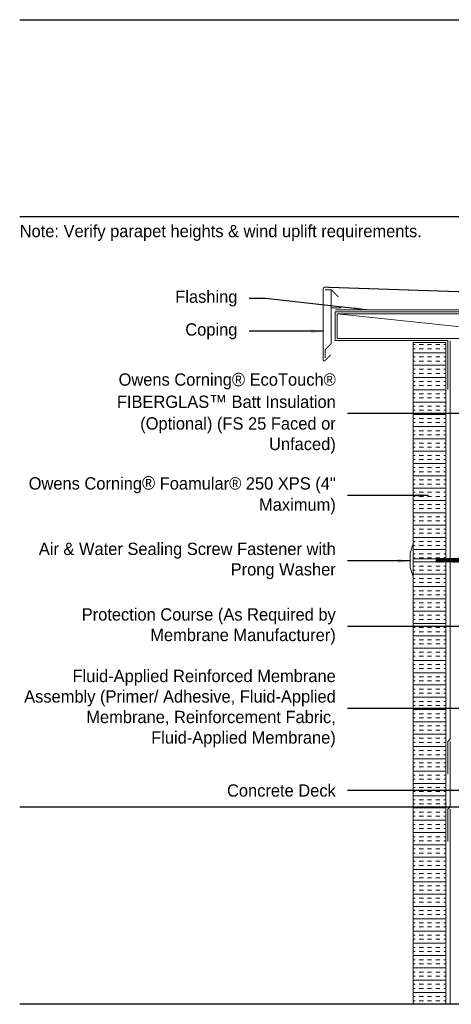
# Model space of a CAD drawing. Extents: x -24 to 36.5, y -12 to 48.
# Tile 1 of 5: x -24 to 2.3, y -12 to 48. Entities that reach past the tile are written whole.
import ezdxf

# ---------------------------------------------------------------- set-up
doc = ezdxf.new("R2010")
doc.units = 0
doc.header["$LTSCALE"] = 2
doc.header["$MEASUREMENT"] = 0
doc.linetypes.add('DASHED', pattern=[0.75, 0.5, -0.25])
doc.layers.get('0').update_dxf_attribs({"linetype": 'CONTINUOUS'})
doc.layers.get('DEFPOINTS').update_dxf_attribs({"linetype": 'CONTINUOUS'})
for name, color, linetype, lineweight in [('AIR BARRIER', 5, 'DASHED', 18), ('BLOCKING', 3, 'CONTINUOUS', 18), ('COPING', 1, 'CONTINUOUS', 18), ('FASTENERS & HARDWARE', 1, 'CONTINUOUS', 13), ('FOAMULAR XPS INSULATION', 6, 'CONTINUOUS', 18), ('TEXT', 7, 'CONTINUOUS', 25)]:
    doc.layers.add(name, color=color, linetype=linetype, lineweight=lineweight)
doc.layers.add('METAL FLASHING', color=7, linetype='CONTINUOUS')
doc.styles.get("Standard").update_dxf_attribs({"font": 'stylu.ttf'})
doc.dimstyles.get("Standard").update_dxf_attribs({"dimscale": 8, "dimtxt": 0.125, "dimasz": 0.09375, "dimexe": 0.0625, "dimexo": 0.0625, "dimgap": 0.0625, "dimtad": 0, "dimtih": 1, "dimtoh": 1, "dimdec": 4, "dimzin": 3, "dimdsep": 46, "dimlunit": 4, "dimtxsty": 'Standard', "dimcen": 0.125, "dimclrd": 256, "dimclre": 256, "dimclrt": 256, "dimadec": 0, "dimazin": 0, "dimtfac": 1, "dimtdec": 4, "dimtofl": 0, "dimtmove": 1, "dimatfit": 0, "dimfxl": 1, "dimfrac": 1, "dimtolj": 1, "dimtzin": 3, "dimlwd": -1, "dimlwe": -1, "dimarcsym": 0})

# ---------------------------------------------------------------- blocks, each defined once
blk = doc.blocks.new('Temp Screw')
at = {"lineweight": 0}
for p, q in [((3.222, 0.092), (0, 0.092)), ((3.222, 0.092), (3.103, 0.027)), ((3.312, 0), (3.222, 0.092)), ((3.312, 0), (3.222, -0.092)), ((3.222, -0.092), (0, -0.092))]:
    blk.add_line(p, q, dxfattribs=at)
blk.add_lwpolyline([(0, 1), (-0.188, 0.438), (-0.188, -0.438), (0, -1)], close=True)
for points in [[(1.422, 0.092, -0.193248), (1.412, 0.125), (1.398, -0.126, 0.201979), (1.386, -0.092, -2.21779)], [(1.464, 0.092, -0.193248), (1.453, 0.125), (1.439, -0.126, 0.201979), (1.427, -0.092, -2.21779)], [(1.505, 0.092, -0.193248), (1.495, 0.125), (1.48, -0.126, 0.201979), (1.469, -0.092, -2.21779)], [(1.546, 0.092, -0.193248), (1.536, 0.125), (1.522, -0.126, 0.201979), (1.51, -0.092, -2.21779)], [(1.588, 0.092, -0.193248), (1.577, 0.125), (1.563, -0.126, 0.201979), (1.551, -0.092, -2.21779)], [(1.629, 0.092, -0.193248), (1.619, 0.125), (1.604, -0.126, 0.201979), (1.593, -0.092, -2.21779)], [(1.67, 0.092, -0.193248), (1.66, 0.125), (1.646, -0.126, 0.201979), (1.634, -0.092, -2.21779)], [(1.712, 0.092, -0.193248), (1.701, 0.125), (1.687, -0.126, 0.201979), (1.675, -0.092, -2.21779)], [(1.753, 0.092, -0.193248), (1.743, 0.125), (1.728, -0.126, 0.201979), (1.717, -0.092, -2.21779)], [(1.794, 0.092, -0.193248), (1.784, 0.125), (1.77, -0.126, 0.201979), (1.758, -0.092, -2.21779)], [(1.836, 0.092, -0.193248), (1.825, 0.125), (1.811, -0.126, 0.201979), (1.799, -0.092, -2.21779)], [(1.877, 0.092, -0.193248), (1.867, 0.125), (1.852, -0.126, 0.201979), (1.841, -0.092, -2.21779)], [(1.918, 0.092, -0.193248), (1.908, 0.125), (1.894, -0.126, 0.201979), (1.882, -0.092, -2.21779)], [(1.96, 0.092, -0.193248), (1.949, 0.125), (1.935, -0.126, 0.201979), (1.923, -0.092, -2.21779)], [(2.001, 0.092, -0.193248), (1.991, 0.125), (1.976, -0.126, 0.201979), (1.965, -0.092, -2.21779)], [(2.042, 0.092, -0.193248), (2.032, 0.125), (2.018, -0.126, 0.201979), (2.006, -0.092, -2.21779)], [(2.084, 0.092, -0.193248), (2.073, 0.125), (2.059, -0.126, 0.201979), (2.047, -0.092, -2.21779)], [(2.125, 0.092, -0.193248), (2.115, 0.125), (2.1, -0.126, 0.201979), (2.089, -0.092, -2.21779)], [(2.166, 0.092, -0.193248), (2.156, 0.125), (2.142, -0.126, 0.201979), (2.13, -0.092, -2.21779)], [(2.208, 0.092, -0.193248), (2.197, 0.125), (2.183, -0.126, 0.201979), (2.171, -0.092, -2.21779)], [(2.249, 0.092, -0.193248), (2.239, 0.125), (2.224, -0.126, 0.201979), (2.213, -0.092, -2.21779)], [(2.29, 0.092, -0.193248), (2.28, 0.125), (2.266, -0.126, 0.201979), (2.254, -0.092, -2.21779)], [(2.332, 0.092, -0.193248), (2.321, 0.125), (2.307, -0.126, 0.201979), (2.295, -0.092, -2.21779)], [(2.373, 0.092, -0.193248), (2.363, 0.125), (2.348, -0.126, 0.201979), (2.337, -0.092, -2.21779)], [(2.414, 0.092, -0.193248), (2.404, 0.125), (2.39, -0.126, 0.201979), (2.378, -0.092, -2.21779)], [(2.456, 0.092, -0.193248), (2.445, 0.125), (2.431, -0.126, 0.201979), (2.419, -0.092, -2.21779)], [(2.497, 0.092, -0.193248), (2.487, 0.125), (2.472, -0.126, 0.201979), (2.461, -0.092, -2.21779)], [(2.538, 0.092, -0.193248), (2.528, 0.125), (2.514, -0.126, 0.201979), (2.502, -0.092, -2.21779)], [(2.58, 0.092, -0.193248), (2.569, 0.125), (2.555, -0.126, 0.201979), (2.543, -0.092, -2.21779)], [(2.621, 0.092, -0.193248), (2.611, 0.125), (2.596, -0.126, 0.201979), (2.585, -0.092, -2.21779)], [(2.662, 0.092, -0.193248), (2.652, 0.125), (2.638, -0.126, 0.201979), (2.626, -0.092, -2.21779)], [(2.704, 0.092, -0.193248), (2.693, 0.125), (2.679, -0.126, 0.201979), (2.667, -0.092, -2.21779)], [(2.745, 0.092, -0.193248), (2.735, 0.125), (2.72, -0.126, 0.201979), (2.709, -0.092, -2.21779)], [(2.786, 0.092, -0.193248), (2.776, 0.125), (2.762, -0.126, 0.201979), (2.75, -0.092, -2.21779)], [(2.828, 0.092, -0.193248), (2.817, 0.125), (2.803, -0.126, 0.201979), (2.791, -0.092, -2.21779)], [(2.869, 0.092, -0.193248), (2.859, 0.125), (2.844, -0.126, 0.201979), (2.833, -0.092, -2.21779)], [(2.91, 0.092, -0.193248), (2.9, 0.125), (2.886, -0.126, 0.201979), (2.874, -0.092, -2.21779)], [(2.952, 0.092, -0.193248), (2.941, 0.125), (2.927, -0.126, 0.201979), (2.915, -0.092, -2.21779)], [(2.993, 0.092, -0.193248), (2.983, 0.125), (2.968, -0.126, 0.201979), (2.957, -0.092, -2.21779)], [(3.034, 0.092, -0.193248), (3.024, 0.125), (3.01, -0.126, 0.201979), (2.998, -0.092, -2.21779)]]:
    blk.add_lwpolyline(points, format="xyb")
for centre, radius, start, end in [((3.124, -0.026), 0.0571, 112.06712, 299.52075), ((3.364, -0.317), 0.321, 99.215, 131.28878), ((3.332, -0.063), 0.114, 161.83808, 194.43806)]:
    blk.add_arc(centre, radius, start, end, dxfattribs=at)

msp = doc.modelspace()

# ---------------------------------------------------------------- hatches: boundary and pattern name
at = {"layer": 'FOAMULAR XPS INSULATION'}
h = msp.add_hatch(dxfattribs=at)
h.set_pattern_fill('INSUL', color=256, scale=2)
h.set_pattern_definition([(0, (-4.625, -3.8125), (0, 0.75), []), (0, (-4.625, -3.5625), (0, 0.75), [0.25, -0.25]), (0, (-4.625, -3.3125), (0, 0.75), [0.25, -0.25])])
h.paths.add_polyline_path([(0, -12), (2, -12), (2, 28.312), (0, 28.312)])

# ---------------------------------------------------------------- linework, layer by layer
at = {"layer": 'AIR BARRIER', "const_width": 0.0625}
for points in [[(2.125, 25.438), (2.125, 28.438), (-4.75, 28.438), (-4.75, 30.188), (9.875, 30.188), (9.875, 22), (9.875, 21)], [(2.125, 2), (2.125, 4), (2.25, 4.125), (2.25, 28.438)], [(2.125, -2.125), (2.125, -0.125), (2.25, 0), (2.25, 4)], [(2.25, -0.125), (2.25, -12)]]:
    msp.add_lwpolyline(points, dxfattribs=at)
at = {"layer": 'BLOCKING'}
msp.add_line((-4.625, 30.063), (9.75, 28.563), dxfattribs=at)
msp.add_lwpolyline([(-4.625, 28.563), (9.75, 28.563), (9.75, 30.063), (-4.625, 30.063)], close=True, dxfattribs=at)
at = {"layer": 'COPING', "const_width": 0.0625}
msp.add_lwpolyline([(10.062, 27.915), (10.316, 27.67, 0.553989), (10.488, 27.778), (10.488, 31.041, 0.396665), (10.368, 31.162), (-5.361, 31.69, 0.424327), (-5.49, 31.565), (-5.49, 27.256, 0.668179), (-5.385, 27.212), (-5.03, 27.567)], format="xyb", dxfattribs=at)
for points in [[(-5.365, 27.382), (-5.365, 27.882), (-4.996, 28.251), (-4.996, 31.532), (-5.371, 31.532)], [(-4.558, 31.093), (-4.996, 31.532)], [(-4.371, 30.434), (-4.996, 30.434)]]:
    msp.add_lwpolyline(points, dxfattribs=at)
at = {"layer": 'DEFPOINTS'}
for p, q in [((-24, 48), (36, 48)), ((-24, 36), (36, 36)), ((-24, 0), (36, 0)), ((-24, -12), (36, -12))]:
    msp.add_line(p, q, dxfattribs=at)
at = {"layer": 'FOAMULAR XPS INSULATION'}
msp.add_lwpolyline([(2, -12), (2, 28.312), (0, 28.312), (0, -12)], dxfattribs=at)
at = {"layer": 'METAL FLASHING', "const_width": 0.0625}
msp.add_lwpolyline([(10.5, 18.493), (10.849, 18.144), (10.937, 18.232), (10.761, 18.409), (11.196, 23.39), (10, 27.063), (10, 30.313), (-4.75, 30.313), (-4.75, 30.313), (-4.75, 30.313)], dxfattribs=at)

# ---------------------------------------------------------------- block references
at = {"layer": 'FASTENERS & HARDWARE'}
msp.add_blockref('Temp Screw', (0, 15.042), dxfattribs=at)

# ---------------------------------------------------------------- texts
at = {"layer": 'TEXT', "char_height": 0.75}
for s, insert, width, attachment_point in [('\\A1;Note: Verify parapet heights & wind uplift requirements. ', (-24, 35), 30, 4), ('\\A1;Flashing', (-10.72, 31), 13.28, 6), ('\\A1;Coping', (-10.72, 29), 13.28, 6), ('\\A1;Owens Corning{\\A0;\\H1.0833x;®\\A1;\\H0.92311x; EcoTouch\\A0;®\\Fsimplex|c0; \\P\\A1;\\fStylus BT|b0|i0|c0|p34;FIBERGLAS\\A0;\\H1.0833x;™\\A1;\\H0.92311x; Batt Insulation \\P(Optional) (FS 25 Faced or \\PUnfaced)}', (-4.72, 24), 19.28, 6), ('Owens Corning{\\H1.0833x;®} Foamular® 250 XPS (4" Maximum)', (-4.72, 19), 19.28, 6), ('Air & Water Sealing Screw Fastener with Prong Washer', (-4.72, 15), 19.28, 6), ('\\A1;Protection Course (As Required by Membrane Manufacturer)', (-4.72, 11), 19.28, 6), ('\\A1;Fluid-Applied Reinforced Membrane Assembly (Primer/ Adhesive, Fluid-Applied Membrane, Reinforcement Fabric, Fluid-Applied Membrane)', (-4.72, 6), 19.28, 6), ('Concrete Deck', (-4.72, 1), 19.28, 6)]:
    msp.add_mtext(s, dxfattribs=dict(at, insert=insert, width=width, attachment_point=attachment_point))

# ---------------------------------------------------------------- leaders
at = {"layer": 'TEXT'}
for points in [[(-2.874, 30.313), (-9, 31), (-10, 31)], [(-5.49, 29), (-9, 29), (-10, 29)], [(6.724, 24), (-3, 24), (-4, 24)], [(0.943, 19), (-3, 19), (-4, 19)], [(-0.187, 15), (-3, 15), (-4, 15)], [(10.44, 11), (-3, 11), (-4, 11)], [(9.932, 6), (-3, 6), (-4, 6)], [(3.524, 1), (-3, 1), (-4, 1)]]:
    msp.add_leader(points, dimstyle='Standard', override={"dimgap": 0.09, "dimtad": 0}, dxfattribs=at)

doc.saveas('drawing.dxf')
